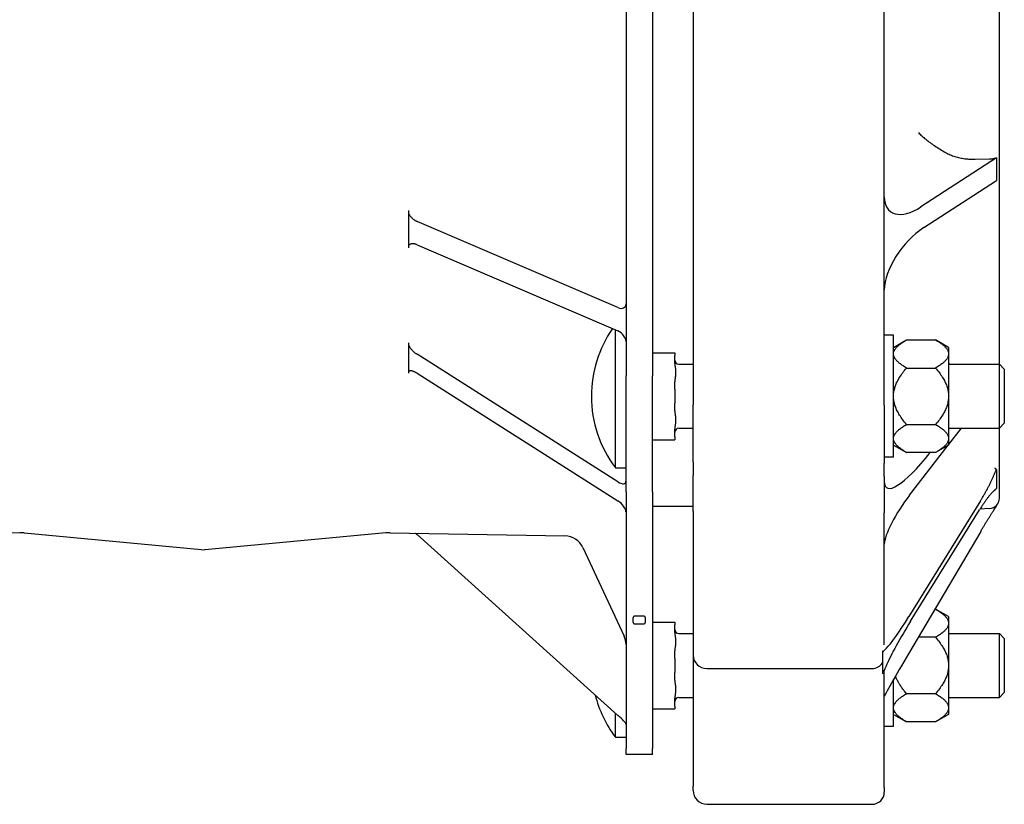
# Model space of a CAD drawing. Header units: millimetres. Extents: x 716 to 5005, y 168 to 1403.
# Tile 2 of 9: x 867 to 1109, y 479 to 672. Entities that reach past the tile are written whole.
import ezdxf

# ---------------------------------------------------------------- set-up
doc = ezdxf.new("R2010")
doc.units = ezdxf.units.MM
doc.layers.add('DETAIL', color=2, linetype='Continuous')

msp = doc.modelspace()

# ---------------------------------------------------------------- linework, layer by layer
at = {"layer": 'DETAIL'}
for p, q in [((1015.91, 788.37), (1015.91, 584.41)), ((1022.41, 788.37), (1022.41, 584.41)), ((1107.71, 587.19), (1107.71, 785.59)), ((1032.41, 686.39), (1032.41, 577.21)), ((1079.41, 577.2), (1079.41, 681.39)), ((1106.98, 637.93), (1088.42, 625.88)), ((1101.73, 637.57), (1105.29, 637.65)), ((1106.94, 637.93), (1106.98, 637.93)), ((1106.98, 637.93), (1106.98, 635.16)), ((1106.98, 635.16), (1106.98, 632.39)), ((1089.14, 620.8), (1106.98, 632.39)), ((962.41, 624.98), (962.41, 624.46)), ((962.41, 624.46), (962.41, 620.36)), ((1013.91, 601.14), (964.54, 622.32)), ((962.41, 620.36), (962.41, 616.27)), ((962.41, 616.27), (962.41, 615.84)), ((964.54, 616.58), (1013.91, 595.4)), ((1013.3, 561.76), (1013.3, 595.66)), ((1081.69, 594.36), (1079.41, 594.36)), ((1081.69, 564.36), (1081.69, 594.36)), ((1081.69, 591.36), (1084.89, 593.21)), ((1084.89, 593.21), (1091.99, 593.21)), ((1095.19, 591.36), (1091.99, 593.21)), ((962.41, 592.48), (962.41, 592.03)), ((962.41, 592.03), (962.41, 588.69)), ((1095.19, 591.36), (1095.19, 589.97)), ((962.41, 588.69), (962.41, 585.36)), ((1013.91, 558.34), (964.54, 589.68)), ((1022.41, 590.03), (1027.91, 590.03)), ((1027.91, 590.03), (1027.91, 589.33)), ((1027.91, 587.46), (1027.91, 589.33)), ((1095.19, 589.97), (1095.19, 589.53)), ((1095.19, 589.53), (1095.19, 579.8)), ((1028.91, 587.21), (1032.41, 587.21)), ((1084.89, 586.29), (1091.99, 586.29)), ((1095.19, 587.21), (1107.69, 587.21)), ((1107.69, 571.51), (1107.69, 587.21)), ((1108.91, 585.99), (1107.69, 587.21)), ((1108.91, 585.99), (1108.91, 572.73)), ((962.41, 585.36), (962.41, 585.03)), ((964.54, 585.01), (1013.91, 553.66)), ((1015.91, 555.88), (1015.91, 584.41)), ((1022.41, 555.88), (1022.41, 584.41)), ((1027.91, 581.06), (1027.91, 582.93)), ((1027.91, 581.06), (1027.91, 577.66)), ((1095.19, 579.8), (1095.19, 578.92)), ((1095.19, 578.92), (1095.19, 569.19)), ((1027.91, 575.79), (1027.91, 577.66)), ((1032.41, 563.13), (1032.41, 577.21)), ((1079.41, 577.2), (1079.41, 562.9)), ((1027.91, 569.39), (1027.91, 571.26)), ((1028.91, 571.51), (1032.41, 571.51)), ((1084.89, 572.44), (1091.99, 572.44)), ((1095.19, 567.43), (1098.35, 571.51)), ((1095.33, 571.51), (1095.19, 571.33)), ((1095.19, 571.51), (1107.69, 571.51)), ((1108.91, 572.73), (1107.69, 571.51)), ((1107.71, 554.32), (1107.71, 571.53)), ((1027.91, 569.39), (1027.91, 568.69)), ((1095.19, 569.19), (1095.19, 568.75)), ((1022.41, 568.69), (1027.91, 568.69)), ((1081.69, 567.36), (1084.89, 565.51)), ((1085.63, 555.09), (1095.09, 567.3)), ((1095.19, 567.36), (1091.99, 565.51)), ((1095.19, 568.75), (1095.19, 567.36)), ((1081.69, 564.36), (1079.41, 564.36)), ((1091.99, 565.51), (1084.89, 565.51)), ((1013.3, 561.76), (1015.91, 561.76)), ((1032.41, 563.13), (1032.41, 559.9)), ((1079.41, 559.66), (1079.41, 562.9)), ((1032.41, 551.08), (1032.41, 559.9)), ((1079.41, 559.66), (1079.41, 550.7)), ((1106.98, 561.37), (1106.98, 559.07)), ((1106.98, 559.07), (1106.98, 556.68)), ((1015.91, 555.88), (1015.91, 492.85)), ((1022.41, 555.88), (1022.41, 492.85)), ((1022.41, 552.39), (1032.41, 552.39)), ((1103.05, 553.66), (1085.46, 525.26)), ((1106.98, 552.35), (1106.98, 552.52)), ((1032.41, 551.08), (1032.41, 515.72)), ((1079.41, 518.27), (1079.41, 550.7)), ((1085.87, 524.07), (1102.82, 551.43)), ((1105.29, 551.75), (1102.93, 551.62)), ((866.86, 545.83), (823.96, 545.08)), ((867.97, 545.78), (912.41, 541.61)), ((956.86, 545.78), (912.41, 541.61)), ((957.97, 545.83), (1000.86, 545.08)), ((1013.91, 500.97), (964.54, 545.41)), ((1103.11, 546.16), (1085.35, 516.1)), ((1005.31, 542.19), (1015.44, 520.45)), ((1020.41, 525.34), (1017.91, 525.34)), ((1091.83, 527.06), (1091.99, 527.06)), ((1095.19, 525.21), (1091.99, 527.06)), ((1017.91, 523.44), (1020.41, 523.44)), ((1022.41, 523.89), (1027.91, 523.89)), ((1027.91, 523.89), (1027.91, 523.18)), ((1027.91, 521.31), (1027.91, 523.18)), ((1095.19, 525.21), (1095.19, 523.82)), ((1095.19, 523.82), (1095.19, 523.38)), ((1095.19, 523.38), (1095.19, 513.65)), ((1028.91, 521.06), (1032.41, 521.06)), ((1095.19, 521.06), (1107.69, 521.06)), ((1107.69, 505.36), (1107.69, 521.06)), ((1108.91, 519.84), (1107.69, 521.06)), ((1091.99, 520.14), (1087.74, 520.14)), ((1108.91, 519.84), (1108.91, 506.58)), ((1027.91, 514.91), (1027.91, 516.78)), ((1032.41, 515.72), (1032.41, 483.6)), ((1079, 516.81), (1079, 516.4)), ((1079, 516.4), (1079, 513.89)), ((1027.91, 514.91), (1027.91, 511.52)), ((1079, 513.89), (1079, 511.28)), ((1095.19, 513.65), (1095.19, 512.77)), ((1027.91, 509.64), (1027.91, 511.52)), ((1035.81, 512.49), (1076.41, 512.49)), ((1079, 511.28), (1079, 511.13)), ((1079.41, 483.22), (1079.41, 512.07)), ((1095.19, 512.77), (1095.19, 503.04)), ((1081.69, 498.21), (1081.69, 509.8)), ((1091.99, 506.29), (1084.89, 506.29)), ((1108.91, 506.58), (1107.69, 505.36)), ((1027.91, 503.24), (1027.91, 505.11)), ((1028.91, 505.36), (1032.41, 505.36)), ((1095.19, 505.36), (1107.69, 505.36)), ((1013.3, 495.61), (1013.3, 501.52)), ((1022.41, 502.54), (1027.91, 502.54)), ((1027.91, 503.24), (1027.91, 502.54)), ((1081.69, 501.21), (1084.89, 499.36)), ((1095.19, 501.21), (1091.99, 499.36)), ((1095.19, 503.04), (1095.19, 502.61)), ((1095.19, 502.61), (1095.19, 501.21)), ((1091.99, 499.36), (1084.89, 499.36)), ((1081.69, 498.21), (1079.41, 498.21)), ((1013.3, 495.61), (1015.91, 495.61)), ((1015.91, 491.38), (1015.91, 492.85)), ((1022.41, 491.38), (1015.91, 491.38)), ((1022.41, 491.38), (1022.41, 492.85)), ((1032.41, 482.52), (1032.41, 483.6)), ((1079.41, 483.22), (1079.41, 482.12)), ((1035.81, 479.12), (1076.41, 479.12))]:
    msp.add_line(p, q, dxfattribs=at)
at = {"layer": 'DETAIL', "flags": 128}
for points in [[(1087.82, 644.13), (1088.01, 643.93), (1088.21, 643.73), (1088.42, 643.53), (1088.64, 643.33), (1088.86, 643.12), (1089.09, 642.92), (1089.33, 642.71), (1089.58, 642.51), (1089.84, 642.3), (1090.1, 642.09), (1090.37, 641.89), (1090.65, 641.68), (1090.93, 641.47), (1091.22, 641.26), (1091.52, 641.06), (1091.82, 640.85), (1092.13, 640.64), (1092.45, 640.43), (1092.78, 640.23), (1093.11, 640.02), (1093.45, 639.82), (1093.79, 639.62), (1094.14, 639.41), (1094.49, 639.22)], [(1094.49, 639.22), (1094.76, 639.07), (1095.04, 638.93), (1095.32, 638.8), (1095.6, 638.68), (1095.89, 638.56), (1096.18, 638.45), (1096.47, 638.35), (1096.77, 638.25), (1097.07, 638.16), (1097.37, 638.08), (1097.67, 638), (1097.97, 637.93), (1098.28, 637.87), (1098.59, 637.81), (1098.9, 637.76), (1099.21, 637.71), (1099.52, 637.67), (1099.84, 637.64), (1100.15, 637.61), (1100.47, 637.59), (1100.78, 637.58), (1101.1, 637.57), (1101.41, 637.57), (1101.73, 637.57)], [(1105.29, 637.65), (1105.36, 637.65), (1105.44, 637.66), (1105.52, 637.66), (1105.6, 637.66), (1105.67, 637.67), (1105.75, 637.68), (1105.83, 637.68), (1105.9, 637.69), (1105.97, 637.7), (1106.04, 637.71), (1106.11, 637.72), (1106.18, 637.73), (1106.25, 637.74), (1106.32, 637.76), (1106.38, 637.77), (1106.45, 637.79), (1106.52, 637.8), (1106.58, 637.82), (1106.65, 637.84), (1106.71, 637.85), (1106.77, 637.87), (1106.83, 637.89), (1106.89, 637.91), (1106.94, 637.93)], [(962.41, 624.46), (962.46, 624.33), (962.52, 624.2), (962.58, 624.08), (962.65, 623.96), (962.72, 623.84), (962.8, 623.73), (962.88, 623.62), (962.96, 623.51), (963.05, 623.41), (963.14, 623.31), (963.23, 623.21), (963.33, 623.12), (963.42, 623.03), (963.52, 622.95), (963.62, 622.87), (963.72, 622.8), (963.82, 622.72), (963.92, 622.65), (964.02, 622.59), (964.12, 622.53), (964.23, 622.47), (964.33, 622.42), (964.43, 622.37), (964.54, 622.32)], [(964.54, 616.58), (964.42, 616.63), (964.3, 616.67), (964.19, 616.71), (964.08, 616.74), (963.97, 616.77), (963.86, 616.79), (963.75, 616.81), (963.64, 616.82), (963.54, 616.82), (963.43, 616.82), (963.33, 616.82), (963.24, 616.81), (963.15, 616.79), (963.06, 616.77), (962.97, 616.75), (962.89, 616.72), (962.82, 616.68), (962.75, 616.64), (962.68, 616.59), (962.62, 616.54), (962.56, 616.48), (962.5, 616.42), (962.46, 616.35), (962.41, 616.27)], [(1081.69, 589.97), (1081.71, 590.1), (1081.74, 590.23), (1081.78, 590.36), (1081.83, 590.48), (1081.89, 590.61), (1081.96, 590.74), (1082.04, 590.87), (1082.13, 591), (1082.23, 591.13), (1082.33, 591.27), (1082.45, 591.4), (1082.58, 591.53), (1082.71, 591.66), (1082.86, 591.8), (1083.01, 591.93), (1083.18, 592.07), (1083.36, 592.21), (1083.54, 592.35), (1083.74, 592.49), (1083.95, 592.63), (1084.17, 592.77), (1084.4, 592.92), (1084.64, 593.06), (1084.89, 593.21)], [(1091.99, 593.21), (1092.25, 593.06), (1092.49, 592.92), (1092.72, 592.77), (1092.94, 592.63), (1093.14, 592.49), (1093.34, 592.35), (1093.53, 592.21), (1093.7, 592.07), (1093.87, 591.93), (1094.03, 591.8), (1094.17, 591.66), (1094.31, 591.53), (1094.43, 591.4), (1094.55, 591.27), (1094.66, 591.13), (1094.76, 591), (1094.84, 590.87), (1094.92, 590.74), (1094.99, 590.61), (1095.05, 590.48), (1095.1, 590.36), (1095.14, 590.23), (1095.17, 590.1), (1095.19, 589.97)], [(962.41, 592.03), (962.46, 591.91), (962.52, 591.79), (962.58, 591.67), (962.65, 591.55), (962.72, 591.44), (962.8, 591.32), (962.88, 591.21), (962.96, 591.1), (963.05, 590.99), (963.14, 590.88), (963.23, 590.78), (963.33, 590.68), (963.42, 590.58), (963.52, 590.49), (963.62, 590.39), (963.72, 590.3), (963.82, 590.21), (963.92, 590.13), (964.02, 590.05), (964.12, 589.97), (964.23, 589.89), (964.33, 589.82), (964.43, 589.75), (964.54, 589.68)], [(1084.89, 586.29), (1084.64, 586.43), (1084.4, 586.58), (1084.17, 586.73), (1083.95, 586.87), (1083.74, 587.01), (1083.54, 587.15), (1083.36, 587.29), (1083.18, 587.43), (1083.01, 587.56), (1082.86, 587.7), (1082.71, 587.83), (1082.58, 587.97), (1082.45, 588.1), (1082.33, 588.23), (1082.23, 588.36), (1082.13, 588.49), (1082.04, 588.62), (1081.96, 588.75), (1081.89, 588.88), (1081.83, 589.01), (1081.78, 589.14), (1081.74, 589.27), (1081.71, 589.4), (1081.69, 589.53)], [(1095.19, 589.53), (1095.17, 589.4), (1095.14, 589.27), (1095.1, 589.14), (1095.05, 589.01), (1094.99, 588.88), (1094.92, 588.75), (1094.84, 588.62), (1094.76, 588.49), (1094.66, 588.36), (1094.55, 588.23), (1094.43, 588.1), (1094.31, 587.97), (1094.17, 587.83), (1094.03, 587.7), (1093.87, 587.56), (1093.7, 587.43), (1093.53, 587.29), (1093.34, 587.15), (1093.14, 587.01), (1092.94, 586.87), (1092.72, 586.73), (1092.49, 586.58), (1092.25, 586.43), (1091.99, 586.29)], [(1027.91, 587.46), (1027.92, 587.27), (1027.93, 587.08), (1027.95, 586.89), (1027.97, 586.71), (1027.99, 586.52), (1028.01, 586.34), (1028.04, 586.14), (1028.06, 585.95), (1028.08, 585.75), (1028.1, 585.56), (1028.11, 585.38), (1028.11, 585.19), (1028.11, 585.01), (1028.1, 584.83), (1028.08, 584.63), (1028.06, 584.44), (1028.04, 584.25), (1028.01, 584.05), (1027.99, 583.86), (1027.97, 583.68), (1027.95, 583.5), (1027.93, 583.31), (1027.92, 583.11), (1027.91, 582.93)], [(1081.69, 579.8), (1081.71, 580.06), (1081.74, 580.32), (1081.78, 580.58), (1081.83, 580.83), (1081.89, 581.09), (1081.96, 581.35), (1082.04, 581.61), (1082.13, 581.87), (1082.23, 582.13), (1082.33, 582.4), (1082.45, 582.66), (1082.58, 582.92), (1082.71, 583.19), (1082.86, 583.46), (1083.01, 583.73), (1083.18, 584), (1083.36, 584.28), (1083.54, 584.56), (1083.74, 584.84), (1083.95, 585.12), (1084.17, 585.41), (1084.4, 585.69), (1084.64, 585.99), (1084.89, 586.29)], [(1091.99, 586.29), (1092.25, 585.99), (1092.49, 585.69), (1092.72, 585.41), (1092.94, 585.12), (1093.14, 584.84), (1093.34, 584.56), (1093.53, 584.28), (1093.7, 584), (1093.87, 583.73), (1094.03, 583.46), (1094.17, 583.19), (1094.31, 582.92), (1094.43, 582.66), (1094.55, 582.4), (1094.66, 582.13), (1094.76, 581.87), (1094.84, 581.61), (1094.92, 581.35), (1094.99, 581.09), (1095.05, 580.83), (1095.1, 580.58), (1095.14, 580.32), (1095.17, 580.06), (1095.19, 579.8)], [(1095.19, 587.4), (1095.21, 587.39), (1095.23, 587.38), (1095.25, 587.37), (1095.27, 587.36), (1095.29, 587.36), (1095.31, 587.35), (1095.33, 587.34), (1095.35, 587.33), (1095.37, 587.32), (1095.39, 587.32), (1095.41, 587.31), (1095.43, 587.3), (1095.45, 587.29), (1095.47, 587.29), (1095.49, 587.28), (1095.51, 587.27), (1095.53, 587.26), (1095.55, 587.26), (1095.57, 587.25), (1095.59, 587.24), (1095.61, 587.23), (1095.63, 587.23), (1095.65, 587.22), (1095.67, 587.21)], [(964.54, 585.01), (964.42, 585.08), (964.3, 585.15), (964.19, 585.21), (964.08, 585.27), (963.97, 585.32), (963.86, 585.37), (963.75, 585.41), (963.64, 585.45), (963.54, 585.49), (963.43, 585.52), (963.33, 585.54), (963.24, 585.56), (963.15, 585.58), (963.06, 585.58), (962.97, 585.59), (962.89, 585.58), (962.82, 585.58), (962.75, 585.56), (962.68, 585.54), (962.62, 585.52), (962.56, 585.49), (962.5, 585.45), (962.46, 585.41), (962.41, 585.36)], [(1084.89, 572.44), (1084.64, 572.73), (1084.4, 573.03), (1084.17, 573.32), (1083.95, 573.6), (1083.74, 573.89), (1083.54, 574.17), (1083.36, 574.44), (1083.18, 574.72), (1083.01, 574.99), (1082.86, 575.26), (1082.71, 575.53), (1082.58, 575.8), (1082.45, 576.06), (1082.33, 576.32), (1082.23, 576.59), (1082.13, 576.85), (1082.04, 577.11), (1081.96, 577.37), (1081.89, 577.63), (1081.83, 577.89), (1081.78, 578.15), (1081.74, 578.4), (1081.71, 578.66), (1081.69, 578.92)], [(1095.19, 578.92), (1095.17, 578.66), (1095.14, 578.4), (1095.1, 578.15), (1095.05, 577.89), (1094.99, 577.63), (1094.92, 577.37), (1094.84, 577.11), (1094.76, 576.85), (1094.66, 576.59), (1094.55, 576.32), (1094.43, 576.06), (1094.31, 575.8), (1094.17, 575.53), (1094.03, 575.26), (1093.87, 574.99), (1093.7, 574.72), (1093.53, 574.44), (1093.34, 574.17), (1093.14, 573.89), (1092.94, 573.6), (1092.72, 573.32), (1092.49, 573.03), (1092.25, 572.73), (1091.99, 572.44)], [(1027.91, 575.79), (1027.92, 575.61), (1027.93, 575.41), (1027.95, 575.22), (1027.97, 575.04), (1027.99, 574.86), (1028.01, 574.67), (1028.04, 574.48), (1028.06, 574.28), (1028.08, 574.09), (1028.1, 573.9), (1028.11, 573.71), (1028.11, 573.53), (1028.11, 573.35), (1028.1, 573.16), (1028.08, 572.97), (1028.06, 572.77), (1028.04, 572.58), (1028.01, 572.39), (1027.99, 572.2), (1027.97, 572.02), (1027.95, 571.83), (1027.93, 571.64), (1027.92, 571.45), (1027.91, 571.26)], [(1081.69, 569.19), (1081.71, 569.32), (1081.74, 569.45), (1081.78, 569.58), (1081.83, 569.71), (1081.89, 569.84), (1081.96, 569.97), (1082.04, 570.1), (1082.13, 570.23), (1082.23, 570.36), (1082.33, 570.49), (1082.45, 570.62), (1082.58, 570.76), (1082.71, 570.89), (1082.86, 571.02), (1083.01, 571.16), (1083.18, 571.29), (1083.36, 571.43), (1083.54, 571.57), (1083.74, 571.71), (1083.95, 571.85), (1084.17, 572), (1084.4, 572.14), (1084.64, 572.29), (1084.89, 572.44)], [(1091.99, 572.44), (1092.25, 572.29), (1092.49, 572.14), (1092.72, 572), (1092.94, 571.85), (1093.14, 571.71), (1093.34, 571.57), (1093.53, 571.43), (1093.7, 571.29), (1093.87, 571.16), (1094.03, 571.02), (1094.17, 570.89), (1094.31, 570.76), (1094.43, 570.62), (1094.55, 570.49), (1094.66, 570.36), (1094.76, 570.23), (1094.84, 570.1), (1094.92, 569.97), (1094.99, 569.84), (1095.05, 569.71), (1095.1, 569.58), (1095.14, 569.45), (1095.17, 569.32), (1095.19, 569.19)], [(1084.89, 565.51), (1084.64, 565.66), (1084.4, 565.81), (1084.17, 565.95), (1083.95, 566.09), (1083.74, 566.24), (1083.54, 566.38), (1083.36, 566.51), (1083.18, 566.65), (1083.01, 566.79), (1082.86, 566.92), (1082.71, 567.06), (1082.58, 567.19), (1082.45, 567.32), (1082.33, 567.46), (1082.23, 567.59), (1082.13, 567.72), (1082.04, 567.85), (1081.96, 567.98), (1081.89, 568.11), (1081.83, 568.24), (1081.78, 568.37), (1081.74, 568.49), (1081.71, 568.62), (1081.69, 568.75)], [(1095.19, 568.75), (1095.17, 568.62), (1095.14, 568.49), (1095.1, 568.37), (1095.05, 568.24), (1094.99, 568.11), (1094.92, 567.98), (1094.84, 567.85), (1094.76, 567.72), (1094.66, 567.59), (1094.55, 567.46), (1094.43, 567.32), (1094.31, 567.19), (1094.17, 567.06), (1094.03, 566.92), (1093.87, 566.79), (1093.7, 566.65), (1093.53, 566.51), (1093.34, 566.38), (1093.14, 566.24), (1092.94, 566.09), (1092.72, 565.95), (1092.49, 565.81), (1092.25, 565.66), (1091.99, 565.51)], [(1106.98, 561.37), (1106.95, 561.39), (1106.92, 561.41), (1106.89, 561.43), (1106.87, 561.45), (1106.84, 561.47), (1106.82, 561.49), (1106.8, 561.51), (1106.78, 561.53), (1106.76, 561.54), (1106.75, 561.56), (1106.73, 561.58), (1106.72, 561.59), (1106.71, 561.61), (1106.69, 561.62), (1106.68, 561.64), (1106.67, 561.65), (1106.66, 561.67), (1106.66, 561.68), (1106.65, 561.69), (1106.64, 561.71), (1106.64, 561.72), (1106.63, 561.73), (1106.63, 561.74), (1106.63, 561.75)], [(1105.41, 557.9), (1105.51, 558.11), (1105.61, 558.31), (1105.7, 558.5), (1105.78, 558.68), (1105.86, 558.85), (1105.94, 559.02), (1106.02, 559.18), (1106.09, 559.34), (1106.16, 559.49), (1106.23, 559.64), (1106.29, 559.79), (1106.36, 559.94), (1106.42, 560.08), (1106.48, 560.22), (1106.54, 560.35), (1106.59, 560.48), (1106.65, 560.6), (1106.7, 560.73), (1106.75, 560.84), (1106.8, 560.96), (1106.84, 561.07), (1106.89, 561.17), (1106.93, 561.27), (1106.98, 561.37)], [(1103.05, 553.66), (1103.16, 553.83), (1103.26, 554), (1103.36, 554.17), (1103.47, 554.34), (1103.57, 554.52), (1103.68, 554.69), (1103.78, 554.87), (1103.88, 555.05), (1103.98, 555.23), (1104.09, 555.4), (1104.19, 555.58), (1104.29, 555.76), (1104.39, 555.94), (1104.49, 556.12), (1104.58, 556.3), (1104.68, 556.48), (1104.78, 556.66), (1104.87, 556.84), (1104.97, 557.02), (1105.06, 557.2), (1105.15, 557.38), (1105.24, 557.55), (1105.33, 557.73), (1105.41, 557.9)], [(1105.41, 555.13), (1105.32, 555.02), (1105.22, 554.9), (1105.13, 554.78), (1105.03, 554.65), (1104.93, 554.52), (1104.82, 554.39), (1104.72, 554.25), (1104.61, 554.11), (1104.51, 553.96), (1104.4, 553.81), (1104.29, 553.66), (1104.18, 553.51), (1104.07, 553.35), (1103.96, 553.19), (1103.85, 553.02), (1103.73, 552.85), (1103.62, 552.68), (1103.51, 552.51), (1103.39, 552.33), (1103.28, 552.16), (1103.16, 551.98), (1103.05, 551.8), (1102.93, 551.61), (1102.82, 551.43)], [(1106.98, 556.68), (1106.93, 556.64), (1106.89, 556.6), (1106.84, 556.56), (1106.79, 556.52), (1106.75, 556.47), (1106.69, 556.43), (1106.64, 556.38), (1106.59, 556.33), (1106.53, 556.28), (1106.47, 556.23), (1106.41, 556.17), (1106.35, 556.12), (1106.29, 556.05), (1106.22, 555.99), (1106.15, 555.92), (1106.08, 555.85), (1106.01, 555.78), (1105.93, 555.7), (1105.85, 555.62), (1105.77, 555.53), (1105.69, 555.44), (1105.61, 555.35), (1105.51, 555.24), (1105.41, 555.13)], [(1106.59, 556.24), (1106.59, 556.25), (1106.59, 556.26), (1106.6, 556.26), (1106.6, 556.27), (1106.6, 556.28), (1106.61, 556.29), (1106.61, 556.29), (1106.61, 556.3), (1106.62, 556.31), (1106.62, 556.32), (1106.63, 556.32), (1106.63, 556.33), (1106.63, 556.34), (1106.64, 556.35), (1106.65, 556.36), (1106.65, 556.37), (1106.66, 556.38), (1106.66, 556.39), (1106.67, 556.39), (1106.68, 556.4), (1106.69, 556.41), (1106.69, 556.42), (1106.7, 556.43), (1106.71, 556.44)], [(1105.41, 549.94), (1105.51, 550.1), (1105.61, 550.26), (1105.7, 550.4), (1105.79, 550.54), (1105.87, 550.66), (1105.95, 550.78), (1106.02, 550.9), (1106.09, 551.01), (1106.16, 551.12), (1106.23, 551.22), (1106.3, 551.32), (1106.36, 551.42), (1106.42, 551.51), (1106.48, 551.6), (1106.54, 551.69), (1106.59, 551.77), (1106.65, 551.86), (1106.7, 551.93), (1106.75, 552.01), (1106.8, 552.08), (1106.85, 552.15), (1106.89, 552.22), (1106.93, 552.29), (1106.98, 552.35)], [(1106.98, 552.35), (1106.96, 552.35), (1106.94, 552.34), (1106.93, 552.34), (1106.91, 552.34), (1106.9, 552.33), (1106.88, 552.33), (1106.87, 552.33), (1106.85, 552.32), (1106.84, 552.32), (1106.83, 552.32), (1106.82, 552.31), (1106.81, 552.31), (1106.79, 552.31), (1106.78, 552.3), (1106.77, 552.3), (1106.76, 552.3), (1106.75, 552.29), (1106.75, 552.29), (1106.74, 552.29), (1106.73, 552.29), (1106.72, 552.28), (1106.72, 552.28), (1106.71, 552.28), (1106.7, 552.27)], [(1103.11, 546.16), (1103.22, 546.33), (1103.32, 546.5), (1103.42, 546.67), (1103.52, 546.84), (1103.62, 547.01), (1103.72, 547.18), (1103.82, 547.35), (1103.92, 547.51), (1104.02, 547.68), (1104.12, 547.84), (1104.22, 548.01), (1104.32, 548.17), (1104.41, 548.33), (1104.51, 548.48), (1104.6, 548.64), (1104.7, 548.79), (1104.79, 548.95), (1104.89, 549.1), (1104.98, 549.24), (1105.07, 549.39), (1105.16, 549.53), (1105.24, 549.67), (1105.33, 549.81), (1105.41, 549.94)], [(964.19, 545.72), (964.2, 545.7), (964.22, 545.69), (964.23, 545.68), (964.25, 545.67), (964.26, 545.65), (964.28, 545.64), (964.29, 545.63), (964.3, 545.62), (964.32, 545.6), (964.33, 545.59), (964.35, 545.58), (964.36, 545.56), (964.38, 545.55), (964.39, 545.54), (964.41, 545.53), (964.42, 545.51), (964.43, 545.5), (964.45, 545.49), (964.46, 545.47), (964.48, 545.46), (964.49, 545.45), (964.51, 545.44), (964.52, 545.42), (964.54, 545.41)], [(1017.91, 525.34), (1017.79, 525.28), (1017.74, 525.2), (1017.7, 525.12), (1017.67, 525.04), (1017.65, 524.96), (1017.63, 524.88), (1017.61, 524.8), (1017.6, 524.71), (1017.59, 524.63), (1017.58, 524.55), (1017.58, 524.47), (1017.58, 524.39), (1017.58, 524.31), (1017.58, 524.23), (1017.59, 524.15), (1017.6, 524.07), (1017.61, 523.99), (1017.63, 523.9), (1017.65, 523.82), (1017.67, 523.74), (1017.7, 523.66), (1017.74, 523.58), (1017.79, 523.51), (1017.91, 523.44)], [(1020.41, 523.44), (1020.53, 523.51), (1020.59, 523.58), (1020.63, 523.66), (1020.65, 523.74), (1020.68, 523.82), (1020.7, 523.9), (1020.71, 523.99), (1020.73, 524.07), (1020.73, 524.15), (1020.74, 524.23), (1020.74, 524.31), (1020.74, 524.39), (1020.74, 524.47), (1020.74, 524.55), (1020.73, 524.63), (1020.73, 524.71), (1020.71, 524.8), (1020.7, 524.88), (1020.68, 524.96), (1020.65, 525.04), (1020.63, 525.12), (1020.59, 525.2), (1020.53, 525.28), (1020.41, 525.34)], [(1091.99, 527.06), (1092.25, 526.91), (1092.49, 526.77), (1092.72, 526.62), (1092.94, 526.48), (1093.14, 526.34), (1093.34, 526.2), (1093.53, 526.06), (1093.7, 525.92), (1093.87, 525.78), (1094.03, 525.65), (1094.17, 525.52), (1094.31, 525.38), (1094.43, 525.25), (1094.55, 525.12), (1094.66, 524.99), (1094.76, 524.86), (1094.84, 524.73), (1094.92, 524.6), (1094.99, 524.47), (1095.05, 524.34), (1095.1, 524.21), (1095.14, 524.08), (1095.17, 523.95), (1095.19, 523.82)], [(1095.19, 523.38), (1095.17, 523.25), (1095.14, 523.12), (1095.1, 522.99), (1095.05, 522.86), (1094.99, 522.73), (1094.92, 522.6), (1094.84, 522.47), (1094.76, 522.34), (1094.66, 522.21), (1094.55, 522.08), (1094.43, 521.95), (1094.31, 521.82), (1094.17, 521.68), (1094.03, 521.55), (1093.87, 521.41), (1093.7, 521.28), (1093.53, 521.14), (1093.34, 521), (1093.14, 520.86), (1092.94, 520.72), (1092.72, 520.58), (1092.49, 520.43), (1092.25, 520.29), (1091.99, 520.14)], [(1027.91, 521.31), (1027.92, 521.13), (1027.93, 520.93), (1027.95, 520.74), (1027.97, 520.56), (1027.99, 520.38), (1028.01, 520.19), (1028.04, 519.99), (1028.06, 519.8), (1028.08, 519.61), (1028.1, 519.41), (1028.11, 519.23), (1028.11, 519.05), (1028.11, 518.86), (1028.1, 518.68), (1028.08, 518.49), (1028.06, 518.29), (1028.04, 518.1), (1028.01, 517.9), (1027.99, 517.72), (1027.97, 517.53), (1027.95, 517.35), (1027.93, 517.16), (1027.92, 516.97), (1027.91, 516.78)], [(1091.99, 520.14), (1092.25, 519.84), (1092.49, 519.55), (1092.72, 519.26), (1092.94, 518.97), (1093.14, 518.69), (1093.34, 518.41), (1093.53, 518.13), (1093.7, 517.85), (1093.87, 517.58), (1094.03, 517.31), (1094.17, 517.04), (1094.31, 516.78), (1094.43, 516.51), (1094.55, 516.25), (1094.66, 515.99), (1094.76, 515.72), (1094.84, 515.46), (1094.92, 515.2), (1094.99, 514.94), (1095.05, 514.69), (1095.1, 514.43), (1095.14, 514.17), (1095.17, 513.91), (1095.19, 513.65)], [(1079, 516.4), (1079.03, 516.45), (1079.06, 516.51), (1079.09, 516.56), (1079.12, 516.6), (1079.16, 516.65), (1079.19, 516.69), (1079.22, 516.73), (1079.25, 516.77), (1079.28, 516.81), (1079.32, 516.85), (1079.35, 516.89), (1079.39, 516.93), (1079.43, 516.97), (1079.47, 517.01), (1079.51, 517.05), (1079.56, 517.09), (1079.61, 517.14), (1079.65, 517.18), (1079.7, 517.23), (1079.75, 517.28), (1079.81, 517.32), (1079.86, 517.38), (1079.92, 517.43), (1079.98, 517.49)], [(1079.98, 513.38), (1079.92, 513.25), (1079.87, 513.12), (1079.81, 512.99), (1079.76, 512.87), (1079.71, 512.75), (1079.66, 512.64), (1079.61, 512.53), (1079.57, 512.42), (1079.52, 512.32), (1079.48, 512.22), (1079.44, 512.13), (1079.4, 512.04), (1079.36, 511.96), (1079.32, 511.88), (1079.29, 511.8), (1079.25, 511.73), (1079.22, 511.67), (1079.19, 511.6), (1079.16, 511.55), (1079.13, 511.49), (1079.09, 511.43), (1079.06, 511.38), (1079.03, 511.33), (1079, 511.28)], [(1095.19, 512.77), (1095.17, 512.51), (1095.14, 512.26), (1095.1, 512), (1095.05, 511.74), (1094.99, 511.48), (1094.92, 511.22), (1094.84, 510.96), (1094.76, 510.7), (1094.66, 510.44), (1094.55, 510.18), (1094.43, 509.91), (1094.31, 509.65), (1094.17, 509.38), (1094.03, 509.11), (1093.87, 508.84), (1093.7, 508.57), (1093.53, 508.29), (1093.34, 508.02), (1093.14, 507.74), (1092.94, 507.45), (1092.72, 507.17), (1092.49, 506.88), (1092.25, 506.58), (1091.99, 506.29)], [(1027.91, 509.64), (1027.92, 509.46), (1027.93, 509.26), (1027.95, 509.07), (1027.97, 508.89), (1027.99, 508.71), (1028.01, 508.52), (1028.04, 508.33), (1028.06, 508.13), (1028.08, 507.94), (1028.1, 507.75), (1028.11, 507.56), (1028.11, 507.38), (1028.11, 507.2), (1028.1, 507.01), (1028.08, 506.82), (1028.06, 506.62), (1028.04, 506.43), (1028.01, 506.24), (1027.99, 506.05), (1027.97, 505.87), (1027.95, 505.69), (1027.93, 505.49), (1027.92, 505.3), (1027.91, 505.11)], [(1084.89, 506.29), (1084.73, 506.48), (1084.56, 506.67), (1084.41, 506.87), (1084.25, 507.06), (1084.11, 507.24), (1083.97, 507.43), (1083.83, 507.62), (1083.69, 507.8), (1083.57, 507.98), (1083.44, 508.17), (1083.32, 508.35), (1083.21, 508.53), (1083.1, 508.71), (1082.99, 508.88), (1082.89, 509.06), (1082.79, 509.24), (1082.7, 509.41), (1082.61, 509.59), (1082.52, 509.76), (1082.44, 509.93), (1082.36, 510.1), (1082.29, 510.28), (1082.22, 510.45), (1082.16, 510.62)], [(1081.69, 503.04), (1081.71, 503.17), (1081.74, 503.3), (1081.78, 503.43), (1081.83, 503.56), (1081.89, 503.69), (1081.96, 503.82), (1082.04, 503.95), (1082.13, 504.08), (1082.23, 504.21), (1082.33, 504.34), (1082.45, 504.47), (1082.58, 504.61), (1082.71, 504.74), (1082.86, 504.87), (1083.01, 505.01), (1083.18, 505.15), (1083.36, 505.28), (1083.54, 505.42), (1083.74, 505.56), (1083.95, 505.7), (1084.17, 505.85), (1084.4, 505.99), (1084.64, 506.14), (1084.89, 506.29)], [(1091.99, 506.29), (1092.25, 506.14), (1092.49, 505.99), (1092.72, 505.85), (1092.94, 505.7), (1093.14, 505.56), (1093.34, 505.42), (1093.53, 505.28), (1093.7, 505.15), (1093.87, 505.01), (1094.03, 504.87), (1094.17, 504.74), (1094.31, 504.61), (1094.43, 504.47), (1094.55, 504.34), (1094.66, 504.21), (1094.76, 504.08), (1094.84, 503.95), (1094.92, 503.82), (1094.99, 503.69), (1095.05, 503.56), (1095.1, 503.43), (1095.14, 503.3), (1095.17, 503.17), (1095.19, 503.04)], [(1084.89, 499.36), (1084.64, 499.51), (1084.4, 499.66), (1084.17, 499.8), (1083.95, 499.95), (1083.74, 500.09), (1083.54, 500.23), (1083.36, 500.37), (1083.18, 500.5), (1083.01, 500.64), (1082.86, 500.78), (1082.71, 500.91), (1082.58, 501.04), (1082.45, 501.18), (1082.33, 501.31), (1082.23, 501.44), (1082.13, 501.57), (1082.04, 501.7), (1081.96, 501.83), (1081.89, 501.96), (1081.83, 502.09), (1081.78, 502.22), (1081.74, 502.35), (1081.71, 502.48), (1081.69, 502.61)], [(1095.19, 502.61), (1095.17, 502.48), (1095.14, 502.35), (1095.1, 502.22), (1095.05, 502.09), (1094.99, 501.96), (1094.92, 501.83), (1094.84, 501.7), (1094.76, 501.57), (1094.66, 501.44), (1094.55, 501.31), (1094.43, 501.18), (1094.31, 501.04), (1094.17, 500.91), (1094.03, 500.78), (1093.87, 500.64), (1093.7, 500.5), (1093.53, 500.37), (1093.34, 500.23), (1093.14, 500.09), (1092.94, 499.95), (1092.72, 499.8), (1092.49, 499.66), (1092.25, 499.51), (1091.99, 499.36)]]:
    msp.add_lwpolyline(points, dxfattribs=at)
at = {"layer": 'DETAIL'}
for centre, radius, start, end in [((1036.71, 579.34), 29.3, 145.429, 179.9643), ((1028.91, 588.21), 1, 180, 270), ((1036.71, 579.38), 29.3, 180.0357, 216.9634), ((1028.91, 570.51), 1, 90, 180), ((1105.14, 554.32), 2.57, 273.2926, 0), ((867.03, 535.83), 10, 84.6373, 91), ((957.79, 535.83), 10, 89, 95.3627), ((1000.78, 540.08), 5, 25, 89), ((1010.91, 518.34), 5, 0, 25), ((1028.91, 522.06), 1, 180, 270), ((1036.71, 513.23), 29.3, 194.2679, 216.9634), ((1028.91, 504.36), 1, 90, 180), ((1035.81, 482.52), 3.4, 180, 270), ((1076.41, 482.12), 3, 270, 0)]:
    msp.add_arc(centre, radius, start, end, dxfattribs=at)
for centre, major_axis, ratio, start_param, end_param in [((1088.42, 634.2), (-7.61, -9.4), 0.512714, 5.718937, 7.289734), ((1089.14, 611.81), (-8.22, -10.15), 0.512714, 4.148141, 5.718937), ((1013.91, 602.9), (-1.72, 1.64), 0.625656, 2.111007, 3.681804), ((1013.91, 593.63), (-1.72, 1.64), 0.625656, 3.681804, 5.2526), ((1091.01, 573.47), (-11.01, -16.59), 0.220523, 5.962398, 7.504805), ((1013.91, 559.78), (-1.84, 1.73), 0.450639, 1.971209, 3.542006), ((1085.63, 551.05), (-5.9, -8.89), 0.220523, 4.391602, 5.962398), ((1013.91, 552.22), (-1.84, 1.73), 0.450639, 3.542006, 5.112802), ((1085.46, 527.13), (-5.99, -9.93), 0.084054, 0.297187, 1.432356), ((1085.87, 522.07), (-6.4, -10.61), 0.084054, 4.573949, 5.721959), ((1035.81, 515.72), (-3.4, 0), 0.951172, 0, 1.570796), ((1085.35, 515.63), (-5.94, -10.06), 0.020279, 4.678026, 6.248823), ((1076.41, 515.34), (3, 0), 0.951172, 4.712389, 5.750809), ((1013.91, 500.63), (1.99, -1.82), 0.095226, 0.086921, 1.657717)]:
    msp.add_ellipse(centre, major_axis=major_axis, ratio=ratio, start_param=start_param, end_param=end_param, dxfattribs=at)

doc.saveas('drawing.dxf')
